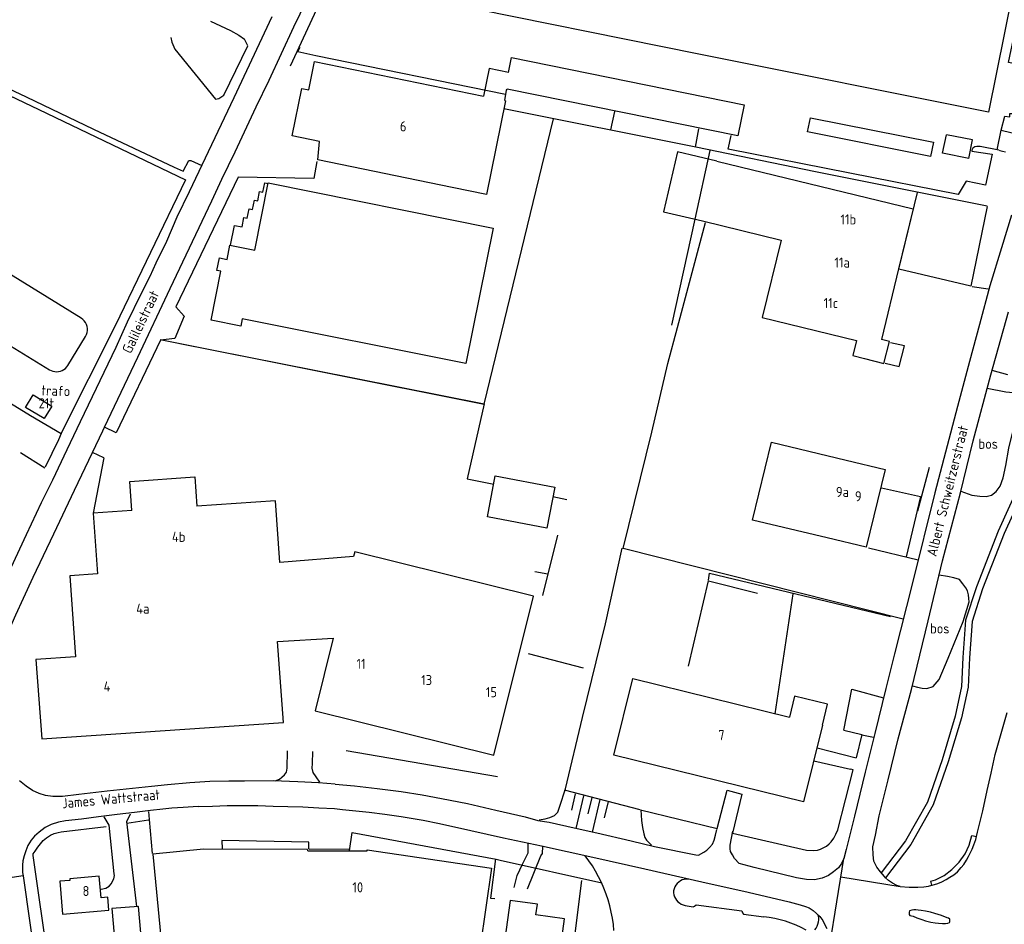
# Model space of a CAD drawing. Header units: metres. Extents: x 233829 to 239427, y 444283 to 448222.
# Tile 114 of 171: x 237214 to 237457, y 445585 to 445808. Entities that reach past the tile are written whole.
import ezdxf

# ---------------------------------------------------------------- set-up
doc = ezdxf.new("R2010")
doc.units = ezdxf.units.M
doc.header["$MEASUREMENT"] = 0
for name, color, linetype in [('DAKRAND', 4, 'Continuous'), ('DAKRAND-BYG', 4, 'Continuous'), ('FUNKTIEAAND', 253, 'Continuous'), ('HEG', 253, 'Continuous'), ('HEK', 253, 'Continuous'), ('HOOFDGEBOUW', 4, 'Continuous'), ('HUISNUMMER', 253, 'Continuous'), ('KANTVERH', 253, 'Continuous'), ('MUUR', 253, 'Continuous'), ('OVLIJNOBJ', 253, 'Continuous'), ('RASTER', 253, 'Continuous'), ('STRAATNAAM', 253, 'Continuous'), ('TALUD', 253, 'Continuous')]:
    doc.layers.add(name, color=color, linetype=linetype)
doc.styles.get("Standard").update_dxf_attribs({"font": 'iso.shx'})

# ---------------------------------------------------------------- blocks, each defined once
blk = doc.blocks.new('TA', base_point=(75009.5, 300012))
for p, q in [((75009.5, 300012.5), (75010, 300012.5)), ((75009.5, 300012.25), (75010.5, 300012.25)), ((75009.5, 300012), (75010, 300012)), ((75009.5, 300011.75), (75010.5, 300011.75)), ((75009.5, 300011.5), (75010, 300011.5))]:
    blk.add_line(p, q)

msp = doc.modelspace()

# ---------------------------------------------------------------- linework, layer by layer
at = {"layer": 'DAKRAND'}
for points in [[(237334.52, 445795.38), (237329.68, 445796.33), (237328.27, 445789.49)], [(237333.58, 445788.4), (237334.03, 445790.95), (237334.13, 445791.25)], [(237386.06, 445773.38), (237376.3, 445775.74), (237372.82, 445760.85), (237382.54, 445758.6)], [(237241.3, 445686.96), (237240.77, 445694.12), (237256.86, 445695.28), (237257.36, 445688.04)], [(237412.2, 445633.78), (237413.48, 445639.05), (237405.25, 445641.03), (237404, 445635.8)]]:
    msp.add_lwpolyline(points, dxfattribs=at)
at = {"layer": 'DAKRAND-BYG'}
for points in [[(237409.21, 445784.16), (237439.64, 445778.07), (237438.94, 445774.56), (237408.51, 445780.65), (237409.21, 445784.16)], [(237221.44, 445712.75), (237219.56, 445709.75), (237214.94, 445712.44), (237216.82, 445715.54), (237221.44, 445712.75)], [(237331.21, 445695.49), (237345.94, 445692.69), (237344, 445682.54), (237329.28, 445685.34), (237331.21, 445695.49)], [(237236.87, 445581.89), (237243.49, 445582.45), (237242.95, 445588.97), (237236.33, 445588.41), (237236.87, 445581.89)]]:
    msp.add_lwpolyline(points, dxfattribs=at)
at = {"layer": 'HEG'}
msp.add_line((237251.87, 445801.15), (237261.98, 445788.77), dxfattribs=at)
for points in [[(237260.77, 445808.03), (237265.68, 445805.74), (237267.76, 445804.59), (237269.14, 445803.57)], [(237220.62, 445575.07), (237216.83, 445601.52), (237216.87, 445601.97), (237217.3, 445602.63), (237218.03, 445603.65), (237218.66, 445604.47), (237219.34, 445605.29), (237220.13, 445605.96), (237221.11, 445606.58), (237222.01, 445607), (237223.05, 445607.28), (237223.8, 445607.45), (237234.93, 445608.76)]]:
    msp.add_lwpolyline(points, dxfattribs=at)
at = {"layer": 'HEK'}
for p, q in [((237282.83, 445801.5), (237282.31, 445800.57)), ((237282.31, 445800.57), (237286.78, 445799.55)), ((237286.78, 445799.55), (237333.73, 445790)), ((237359.85, 445781.15), (237360.8, 445785.73)), ((237380.79, 445776.9), (237381.58, 445781.42)), ((237213.7, 445701.3), (237219.72, 445697.53)), ((237435.79, 445686.9), (237438.66, 445697.65)), ((237345.49, 445690.37), (237348.91, 445689.66)), ((237343.01, 445665.89), (237346.68, 445680.84)), ((237340.99, 445671.84), (237344.21, 445671.27)), ((237400.53, 445636.65), (237404.91, 445666.36)), ((237339.37, 445651.57), (237352.97, 445648.04)), ((237285.15, 445603.11), (237295.11, 445603.2)), ((237332.42, 445600.43), (237357.56, 445594.8))]:
    msp.add_line(p, q, dxfattribs=at)
for points in [[(237280.51, 445797.03), (237287.51, 445812.07), (237290.24, 445817.54), (237303.96, 445846.81), (237310.44, 445860.44), (237335.35, 445855.43), (237383.8, 445845.82), (237461.94, 445829.86), (237495.65, 445822.96), (237511.59, 445860.24), (237511.04, 445862.08), (237510.11, 445863.21), (237508.59, 445864.08), (237509.17, 445867.29), (237512.75, 445868.38), (237515.77, 445869.76), (237533.37, 445910.53)], [(237453, 445762.25), (237410.48, 445770.8), (237380.84, 445776.85), (237333.35, 445786.39)], [(237248.3, 445729.26), (237328.45, 445713.27), (237345.6, 445783.91)], [(237374.88, 445732.84), (237380.67, 445759.07), (237384.42, 445776.03)], [(237287.09, 445773.3), (237286.34, 445769.08), (237267.55, 445769.43), (237252.14, 445737.37), (237254.25, 445735.06), (237251.88, 445729.5), (237248.33, 445729.11), (237237.35, 445706.19)], [(237453, 445762.15), (237448.96, 445742.47), (237431.14, 445746.71), (237435.69, 445765.64)], [(237164.09, 445742.47), (237187.78, 445727.82), (237202.57, 445718.76), (237216.18, 445710.47), (237223.8, 445706.04), (237223.09, 445704.42), (237219.79, 445697.69)], [(237253.15, 445728.3), (237286.5, 445721.68), (237328.46, 445713.34), (237324.26, 445694.79), (237330.82, 445693.43)], [(237383.95, 445669.71), (237384.26, 445671.42), (237429.03, 445660.73)], [(237379, 445648.41), (237384.01, 445669.52), (237396.14, 445666.5)], [(237295.13, 445602.68), (237295.76, 445607.22), (237331.42, 445600.66), (237332.42, 445600.43)], [(237331.27, 445600.7), (237330, 445591.01), (237331.1, 445590.94)]]:
    msp.add_lwpolyline(points, dxfattribs=at)
at = {"layer": 'HOOFDGEBOUW'}
for p, q in [((237441.94, 445775.37), (237442.86, 445779.96)), ((237449.35, 445778.66), (237442.86, 445779.96)), ((237448.43, 445774.07), (237449.35, 445778.66)), ((237448.43, 445774.07), (237441.94, 445775.37)), ((237228.72, 445734.56), (237183.42, 445762.42)), ((237382.54, 445758.6), (237401.98, 445753.85)), ((237401.98, 445753.85), (237397.3, 445734.7)), ((237175.56, 445749.64), (237220.86, 445721.79)), ((237397.3, 445734.7), (237420.62, 445729.01)), ((237225.41, 445722.86), (237229.81, 445730.03)), ((237420.62, 445729.01), (237419.71, 445725.28)), ((237419.71, 445725.28), (237422.57, 445724.56)), ((237284.81, 445602.69), (237284.77, 445603.01)), ((237284.81, 445602.69), (237295.13, 445602.68)), ((237295.13, 445602.68), (237299.48, 445602.68)), ((237330.32, 445598.42), (237326.76, 445574.38)), ((237225.93, 445595.41), (237223.47, 445595.18)), ((237223.47, 445595.18), (237224.08, 445587.01)), ((237224.08, 445587.01), (237235.57, 445588.02))]:
    msp.add_line(p, q, dxfattribs=at)
for points in [[(237381.58, 445799.92), (237317.79, 445812.75), (237325.75, 445852.31), (237389.5, 445839.29)], [(237461.25, 445824.86), (237453.33, 445785.49), (237381.58, 445799.92)], [(237283.34, 445791.37), (237285.03, 445791.03), (237286.46, 445798.04), (237328.27, 445789.49)], [(237334.52, 445795.38), (237335.26, 445799.02), (237392.81, 445787.35), (237391.25, 445779.66), (237334.13, 445791.25)], [(237320.55, 445766.89), (237287.29, 445773.77), (237287.73, 445778.3), (237280.92, 445779.7), (237283.34, 445791.37)], [(237333.58, 445788.4), (237333.75, 445788.36), (237329.01, 445765.16), (237320.55, 445766.89)], [(237386.06, 445773.38), (237434.63, 445761.61), (237431.04, 445746.78), (237426.82, 445729.26)], [(237330.72, 445756.81), (237323.95, 445723.29), (237268.59, 445734.42), (237268.21, 445732.56), (237260.87, 445734.05), (237263.33, 445746.16), (237262.34, 445746.36), (237262.95, 445749.47), (237264.82, 445749.1), (237265.52, 445752.61), (237271.7, 445751.39), (237275.04, 445768.03), (237330.72, 445756.81)], [(237229.81, 445730.03), (237230.04, 445730.5), (237230.19, 445730.99), (237230.27, 445731.5), (237230.26, 445732.01), (237230.18, 445732.52), (237230.02, 445733.01), (237229.79, 445733.47), (237229.49, 445733.89), (237229.13, 445734.25), (237228.72, 445734.56)], [(237422.57, 445724.56), (237427.42, 445723.35), (237428.77, 445728.77), (237426.82, 445729.26)], [(237220.86, 445721.79), (237221.28, 445721.57), (237221.72, 445721.4), (237222.19, 445721.31), (237222.66, 445721.28), (237223.13, 445721.32), (237223.59, 445721.42), (237224.03, 445721.6), (237224.44, 445721.84), (237224.82, 445722.13), (237225.14, 445722.47), (237225.41, 445722.86)], [(237427.72, 445697.12), (237423.01, 445677.83), (237413.32, 445680.15), (237394.86, 445684.58), (237399.57, 445703.87), (237418.05, 445699.44), (237427.72, 445697.12)], [(237241.3, 445686.96), (237231.68, 445686.31), (237232.78, 445671.25), (237225.88, 445670.75), (237227.34, 445650.73), (237217.52, 445650.07), (237218.95, 445630.47), (237278.8, 445634.51), (237277.34, 445654.52), (237291.11, 445655.35), (237286.64, 445637.4), (237330.84, 445626.39), (237340.64, 445665.74), (237296.44, 445676.75), (237296.14, 445675.55), (237277.91, 445674.06), (237276.8, 445689.36), (237257.36, 445688.04)], [(237412.2, 445633.78), (237407.52, 445614.81), (237360.58, 445626.4), (237365.27, 445645.37), (237404, 445635.8)], [(237284.77, 445603.01), (237258.98, 445603.1), (237246.43, 445601.87), (237248.85, 445577.08), (237245.53, 445576.76), (237247.48, 445556.91), (237228.47, 445555.05), (237230.21, 445537.27), (237284.77, 445542.61), (237285.79, 445560.36)], [(237299.48, 445602.68), (237299.53, 445602.97), (237330.32, 445598.42)], [(237235.57, 445588.02), (237235.28, 445591.23), (237233.67, 445591.08), (237233.18, 445596.42), (237225.9, 445595.75), (237225.93, 445595.41)], [(237348.33, 445585.92), (237341.28, 445586.88), (237341.64, 445589.52), (237334.87, 445590.44), (237333.23, 445578.44), (237334.32, 445578.29), (237333.69, 445573.64), (237346.42, 445571.9), (237348.33, 445585.92)]]:
    msp.add_lwpolyline(points, dxfattribs=at)
at = {"layer": 'KANTVERH'}
for p, q in [((237449.26, 445742.38), (237453.18, 445741.77)), ((237458.07, 445720.49), (237454.17, 445721.59)), ((237237.35, 445706.19), (237234.48, 445707.55)), ((237234.37, 445699.96), (237231.51, 445701.33)), ((237234.37, 445699.96), (237231.68, 445686.31)), ((237358.52, 445658.89), (237362.62, 445677.64)), ((237423.62, 445677.67), (237435.88, 445674.72)), ((237421.95, 445631.44), (237424.84, 445630.83)), ((237410.85, 445628.24), (237420.52, 445625.75)), ((237410.03, 445624.95), (237419.12, 445622.93)), ((237240.06, 445609.58), (237245.41, 445610.41)), ((237414, 445579.4), (237417.48, 445600.8)), ((237214.35, 445596.49), (237208.36, 445595.63)), ((237416.74, 445596.24), (237431.4, 445593.91)), ((237428.85, 445597.4), (237428.9, 445597.34)), ((237434.82, 445588.11), (237434.32, 445588.04))]:
    msp.add_line(p, q, dxfattribs=at)
for points in [[(237521.82, 445860.65), (237520.89, 445857.87), (237506.42, 445822.67), (237502.29, 445813.53), (237497.84, 445804.93), (237485.46, 445782.94), (237480.27, 445773.18), (237476.53, 445762.58), (237472.27, 445748.01), (237469.6, 445732.69), (237468.24, 445720.99), (237466.48, 445709.54), (237464.46, 445702.01), (237461.27, 445694.2), (237455.67, 445681.87), (237450.3, 445668.06), (237447.63, 445659.81), (237446.95, 445650.6), (237446.63, 445643.39), (237445.06, 445636.02), (237441.8, 445625.23), (237438.16, 445614.78), (237432.76, 445605.2), (237426.74, 445597.26)], [(237234.48, 445707.55), (237242.72, 445724.92), (237250.78, 445741.89), (237261.03, 445763.56), (237263.55, 445768.93), (237266.84, 445775.72), (237272.04, 445786.81), (237275.23, 445793.45), (237281.38, 445806.66), (237284.53, 445813.05), (237287.87, 445820.04)], [(237507.2, 445820.01), (237503.73, 445812.84), (237499.25, 445804.17), (237486.88, 445782.18), (237481.74, 445772.53), (237478.05, 445762.09), (237473.83, 445747.64), (237471.19, 445732.46), (237469.83, 445720.78), (237468.04, 445709.21), (237465.98, 445701.5), (237462.75, 445693.58), (237457.15, 445681.26), (237451.8, 445667.52), (237449.21, 445659.5), (237448.55, 445650.48), (237448.22, 445643.18), (237446.61, 445635.61), (237443.33, 445624.74), (237439.62, 445614.12), (237434.1, 445604.32), (237427.84, 445596.07)], [(237211.42, 445672.8), (237215.18, 445681), (237218.9, 445688.9), (237221.72, 445694.57), (237225.29, 445702.02), (237228.58, 445708.96), (237237.36, 445727.4), (237240.16, 445733.67), (237243.6, 445740.61), (237245.8, 445744.92), (237247.27, 445748.21), (237249.9, 445753.63), (237252.46, 445759.65), (237255.56, 445765.89), (237266.57, 445789.18), (237276.01, 445809.19)], [(237250.95, 445804.03), (237251.13, 445802.84), (237251.87, 445801.15)], [(237261.98, 445788.77), (237262.83, 445788.9), (237264.01, 445789.77), (237269.97, 445801.93), (237269.14, 445803.57)], [(237455.43, 445776.22), (237456.45, 445781.11), (237457.36, 445784.58), (237458.57, 445784.41), (237458.6, 445785.22), (237459.55, 445785.19), (237460, 445787.65), (237461, 445787.48), (237461.28, 445788.43), (237462.79, 445788.22), (237464.24, 445796.62), (237458.25, 445797.83), (237459.51, 445803.66), (237472.05, 445801.25)], [(237194.23, 445799.17), (237215.09, 445789.35), (237231.76, 445781.34), (237251.71, 445771.95), (237253.99, 445770.96), (237255.38, 445773.59), (237255.83, 445773.6), (237258.6, 445772.3)], [(237456.45, 445781.11), (237458.81, 445780.46), (237460.56, 445780.21)], [(237455.86, 445776.14), (237451.23, 445777.03), (237450.43, 445777.06), (237449.89, 445776.95), (237449.44, 445776.58), (237449.15, 445776.13), (237449.16, 445775.88), (237454.23, 445775.15), (237452.57, 445767.49), (237447.73, 445768.48), (237445.76, 445765.13), (237418.95, 445770.4), (237388.86, 445776.39), (237389.58, 445779.76)], [(237455.96, 445776.09), (237456.12, 445776.04), (237456.77, 445775.91), (237457.48, 445775.72)], [(237265.66, 445752.58), (237266.68, 445757.51), (237268.53, 445757.13), (237268.99, 445759.44), (237269.83, 445759.29), (237270.29, 445761.6), (237271.11, 445761.43), (237271.59, 445763.76), (237272.41, 445763.59), (237272.89, 445765.9), (237273.71, 445765.74), (237274.19, 445768.05), (237275.01, 445767.88)], [(237458.95, 445760.04), (237456.54, 445751.97), (237453.66, 445742.58), (237451.09, 445732.96), (237448.55, 445723.84), (237445.66, 445712.7), (237442.63, 445701.41), (237439.97, 445691.28), (237434.49, 445669.07), (237430, 445651.43), (237427.9, 445642.92), (237425.17, 445631.74), (237422.74, 445622.22), (237420.14, 445611.29), (237418.09, 445603.03), (237417.49, 445600.81), (237416.92, 445599.6), (237416.14, 445598.53), (237414.97, 445597.55), (237413.69, 445596.61)], [(237432.2, 445660.07), (237362.88, 445677.57), (237369.95, 445706.33), (237373.95, 445723.35), (237376.29, 445732.27), (237383.23, 445758.22)], [(237427.84, 445596.07), (237427.56, 445596.35), (237426.53, 445597.52), (237425.66, 445598.65), (237424.92, 445600.14), (237424.73, 445601.69), (237424.68, 445603.69), (237425.32, 445606.56), (237426.25, 445611.34), (237428.49, 445620.25), (237430.91, 445630.43), (237434.22, 445642.67), (237438.32, 445659.6), (237441.92, 445674.45), (237446.38, 445691.34), (237449.47, 445704.18), (237453.89, 445720.56), (237458.22, 445736.08)], [(237427.68, 445723.39), (237431.21, 445722.62), (237432.54, 445727.71), (237429.06, 445728.48)], [(237231.51, 445701.33), (237234.05, 445706.64), (237234.48, 445707.55)], [(237209.18, 445651.36), (237209.91, 445654.33), (237211.08, 445657.77), (237212.55, 445661.11), (237214.46, 445665.21), (237216.88, 445670.47), (237221.94, 445681.16), (237227.04, 445692), (237231.51, 445701.33)], [(237426.82, 445692.57), (237436.43, 445690.4), (237432.88, 445675.44)], [(237342.1, 445610.38), (237343.6, 445610.61), (237344.74, 445610.99), (237345.88, 445611.42), (237346.71, 445612.29), (237347.18, 445613.75), (237348.58, 445618.09), (237352.82, 445635.72), (237358.52, 445658.89)], [(237417.45, 445632.58), (237419.5, 445642.72), (237427.34, 445640.62)], [(237431.4, 445593.91), (237433.63, 445593.74), (237435.79, 445593.74), (237437.29, 445593.82), (237438.43, 445594), (237439.25, 445594.19), (237439.38, 445594.22), (237440.73, 445594.61), (237441.72, 445595.03), (237442.85, 445595.61), (237443.69, 445596.18), (237444.68, 445596.81), (237445.61, 445597.53), (237446.54, 445598.55), (237447.22, 445599.32), (237447.85, 445600.39), (237448.33, 445601.3), (237448.76, 445602.11), (237449.29, 445603.13), (237449.66, 445604.19), (237450.13, 445605.5), (237450.32, 445606.25), (237450.59, 445607.31), (237451.91, 445612.65), (237452.99, 445617.64), (237453.94, 445621.96), (237454.98, 445626.55), (237456.09, 445630.58), (237457.94, 445636.93)], [(237276.77, 445620.08), (237277.82, 445620.45), (237278.41, 445620.92), (237279.04, 445621.53), (237279.53, 445622.15), (237279.7, 445623.2), (237279.75, 445627.46)], [(237287.8, 445619.74), (237286.86, 445621.07), (237286.14, 445622.1), (237285.91, 445623.15), (237285.94, 445624.3), (237286.07, 445627.31)], [(237291.57, 445619.18), (237287.5, 445619.58), (237282.34, 445619.81), (237276.27, 445620.07), (237269.11, 445619.99), (237265.26, 445619.95), (237260.55, 445619.89), (237255.61, 445619.57), (237250.11, 445619.09), (237246.11, 445618.64), (237235.12, 445617.48), (237228.13, 445616.66), (237224.09, 445616.16), (237223.19, 445616.14), (237221.74, 445616.16), (237219.93, 445616.41), (237218.36, 445616.93), (237216.69, 445617.64), (237215.12, 445618.7), (237213.48, 445620.07)], [(237291.57, 445619.18), (237296.38, 445618.79), (237302.01, 445618.18), (237307.93, 445617.42), (237313.11, 445616.54), (237317.89, 445615.65), (237324.33, 445614.41), (237331.33, 445612.77), (237338.63, 445611.14), (237341.76, 445610.22), (237344.57, 445609.83), (237350.71, 445608.38), (237356.35, 445607.16), (237364.81, 445605.16), (237370.6, 445603.75), (237380.86, 445601.74), (237381.52, 445601.65), (237382.8, 445602.39), (237383.59, 445602.85), (237384.23, 445603.57), (237384.96, 445604.39), (237385.39, 445605.35), (237385.71, 445606.56), (237386.08, 445607.97)], [(237257.7, 445613.66), (237254, 445613.42), (237251.15, 445613.26), (237248.95, 445613), (237245.85, 445612.73), (237241.96, 445612.23), (237237.67, 445611.68), (237232.97, 445611.12), (237228.83, 445610.57), (237224.88, 445610.12), (237223.14, 445609.83), (237221.3, 445609.24), (237219.77, 445608.45), (237218.29, 445607.36), (237217.21, 445606.34), (237216.34, 445605.36), (237215.52, 445604.04), (237215.05, 445602.73), (237214.58, 445601.47), (237214.31, 445600.21), (237214.18, 445599.15), (237214.21, 445597.95), (237214.22, 445597.35), (237214.35, 445596.49)], [(237257.7, 445613.66), (237261.25, 445613.8), (237264.85, 445613.93), (237269.11, 445613.94), (237272.46, 445613.92), (237276.22, 445613.81), (237279.88, 445613.69), (237283.59, 445613.58), (237287.55, 445613.38), (237291.46, 445613.17), (237293.42, 445612.97), (237296.73, 445612.64), (237300.04, 445612.27), (237303.86, 445611.81), (237307.93, 445611.21), (237313.36, 445610.34), (237317.39, 445609.48), (237325.14, 445607.77), (237333.29, 445605.96)], [(237367.23, 445612.83), (237367.39, 445610.23), (237367.64, 445608.53), (237367.97, 445606.89), (237368.2, 445605.99), (237368.61, 445605.35), (237369.89, 445604.13)], [(237233.65, 445593.21), (237234.8, 445593.44), (237235.69, 445594.01), (237236.22, 445594.62), (237236.51, 445595.23), (237236.8, 445595.79), (237236.93, 445596.59), (237236.92, 445597.04), (237235.63, 445609.08), (237234.38, 445611.1)], [(237242.5, 445588.93), (237240.01, 445609.99), (237240.97, 445611.91)], [(237245.41, 445612.47), (237245.51, 445610.47), (237246.31, 445602.03)], [(237333.29, 445605.96), (237342.66, 445603.93), (237355.34, 445601.13), (237368.23, 445598.28), (237382.38, 445595.06), (237393.8, 445592.48), (237403.93, 445590.12), (237406.7, 445589.39), (237408.01, 445588.97), (237408.92, 445588.59), (237409.89, 445587.96), (237410.76, 445587.23), (237411.52, 445586.45), (237412.25, 445585.46), (237412.67, 445584.57), (237413.25, 445583.48)], [(237413.69, 445596.61), (237412.1, 445595.97), (237410.26, 445595.53), (237408.25, 445595.58), (237405.74, 445596.02), (237395.26, 445598.58), (237391.58, 445599.54), (237390.45, 445600.82), (237389.93, 445601.76), (237389.46, 445602.54), (237389.34, 445603.24), (237389.37, 445604.15), (237390.04, 445607.57)], [(237439.25, 445594.19), (237439.05, 445595.24), (237440.17, 445595.56), (237442.35, 445596.59), (237444.25, 445598.09), (237446.02, 445599.89), (237447.52, 445601.96), (237448.49, 445604.14), (237449.13, 445606.47), (237450.32, 445606.25)], [(237285.09, 445603.15), (237285.05, 445604.85), (237263.51, 445605.24), (237263.61, 445603.19)], [(237335.89, 445593.65), (237336.62, 445596.62), (237337.96, 445599.41), (237339.39, 445602.2), (237339.34, 445604.55)], [(237339.21, 445593.33), (237342.52, 445601.47), (237342.9, 445602.08), (237343.01, 445603.79)], [(237360.6, 445582.98), (237360.44, 445584.52), (237360.22, 445586.05), (237359.92, 445587.57), (237359.57, 445589.08), (237359.14, 445590.57), (237358.65, 445592.03), (237358.1, 445593.48), (237357.48, 445594.9), (237356.8, 445596.29), (237356.06, 445597.65), (237355.26, 445598.98), (237354.4, 445600.27), (237353.49, 445601.51)], [(237214.35, 445596.49), (237217.77, 445572.65), (237219.66, 445558.37), (237221.45, 445544.34), (237223.74, 445527.98), (237226, 445510.96), (237228.27, 445493.73), (237232.84, 445461.5), (237235.67, 445441.78)], [(237379.01, 445595.73), (237378.5, 445595.72), (237378, 445595.65), (237377.51, 445595.5), (237377.05, 445595.28), (237376.63, 445594.99), (237376.26, 445594.65), (237375.93, 445594.25), (237375.68, 445593.81), (237375.48, 445593.34), (237375.36, 445592.84), (237375.32, 445592.33)], [(237431.4, 445593.91), (237430.62, 445594.17), (237429.51, 445594.69), (237428.54, 445595.37), (237427.84, 445596.07)], [(237375.32, 445592.33), (237375.42, 445591.84), (237375.58, 445591.36), (237375.8, 445590.92), (237376.09, 445590.5), (237376.43, 445590.13), (237376.82, 445589.82), (237377.25, 445589.55), (237377.71, 445589.35), (237378.2, 445589.22)], [(237378.2, 445589.22), (237380.19, 445588.84), (237380.53, 445589.03), (237380.91, 445589.38), (237392.23, 445587.84), (237392.42, 445587.37), (237392.67, 445587.04), (237397.65, 445586.37)], [(237408.18, 445583.11), (237406.95, 445583.75), (237405.69, 445584.33), (237404.4, 445584.84), (237403.08, 445585.28), (237401.75, 445585.66), (237400.39, 445585.96), (237399.02, 445586.2), (237397.65, 445586.37)], [(237410.27, 445583.13), (237410.61, 445583.57), (237410.89, 445584.05), (237411.09, 445584.57), (237411.23, 445585.11), (237411.28, 445585.67), (237411.26, 445586.23), (237411.17, 445586.78)], [(237434.32, 445588.04), (237433.77, 445587.88), (237433.63, 445587.53), (237433.64, 445587.23), (237433.65, 445586.98), (237433.85, 445586.73), (237434.26, 445586.64), (237434.66, 445586.55), (237435.57, 445586.17), (237436.83, 445585.75), (237437.74, 445585.42), (237439, 445585.1), (237440.11, 445584.93), (237440.91, 445584.8), (237441.91, 445584.72), (237442.66, 445584.74), (237443.26, 445584.8), (237443.61, 445585.01), (237443.7, 445585.16), (237443.75, 445585.32), (237443.74, 445585.57), (237443.69, 445585.82), (237443.38, 445586.01), (237443.08, 445586.15), (237441.67, 445586.72), (237440.05, 445587.23), (237438.94, 445587.51), (237437.73, 445587.78), (237436.63, 445587.95), (237435.88, 445588.03), (237435.31, 445588.09), (237434.82, 445588.11)]]:
    msp.add_lwpolyline(points, dxfattribs=at)
at = {"layer": 'MUUR'}
for points in [[(237417.45, 445632.58), (237421.97, 445631.52), (237420.52, 445625.75)], [(237367.13, 445612.83), (237386.17, 445608.23), (237388.6, 445617.7), (237392.28, 445616.78), (237389.92, 445607.05), (237408.28, 445602.85), (237409.93, 445602.78), (237410.98, 445602.91), (237411.73, 445603.13), (237412.37, 445603.49), (237413.16, 445603.91), (237413.85, 445604.48), (237414.34, 445604.94), (237415.02, 445605.86), (237415.49, 445606.87), (237415.97, 445607.89), (237419.77, 445622.8), (237419.17, 445622.89)]]:
    msp.add_lwpolyline(points, dxfattribs=at)
at = {"layer": 'OVLIJNOBJ'}
for p, q in [((237348.24, 445617.78), (237366.98, 445612.97)), ((237346.89, 445550.3), (237352.63, 445595.4))]:
    msp.add_line(p, q, dxfattribs=at)
for points in [[(237446.46, 445691.74), (237449.19, 445690.75), (237451.15, 445690.5), (237452.7, 445690.43), (237454, 445690.77), (237455.23, 445691.65), (237456.15, 445692.97), (237456.9, 445694.99), (237457.58, 445698.06), (237458.33, 445702.34), (237459.28, 445706.42), (237461.37, 445713.43), (237461.36, 445713.98), (237461.13, 445714.97), (237460.46, 445715.66), (237459.4, 445716.03), (237457.55, 445716.24), (237452.96, 445717.12)], [(237434.45, 445643.58), (237435.76, 445643.26), (237436.86, 445642.99), (237438.07, 445642.87), (237439.61, 445643.4), (237441.12, 445645.14), (237443.35, 445650.4), (237447.04, 445659.5), (237448.47, 445664.35), (237448.45, 445665.15), (237448.38, 445666.05), (237448.11, 445667.04), (237447.69, 445667.83), (237446.91, 445668.82), (237446.09, 445669.85), (237444.73, 445670.27), (237443.17, 445670.58), (237441.07, 445670.92)]]:
    msp.add_lwpolyline(points, dxfattribs=at)
at = {"layer": 'RASTER'}
msp.add_line((237294.29, 445627.55), (237331.73, 445621.14), dxfattribs=at)
msp.add_lwpolyline([(237193.65, 445798.06), (237205.41, 445792.33), (237218.22, 445786.18), (237254.54, 445768.82), (237237.18, 445732.8), (237223.8, 445706.09)], dxfattribs=at)

# ---------------------------------------------------------------- block references
at = {"layer": 'TALUD', "xscale": 8.32, "yscale": 8.32, "rotation": 257.0013}
msp.add_blockref('TA', (237355.08, 445615.89), dxfattribs=at)

# ---------------------------------------------------------------- texts
at = {"layer": 'FUNKTIEAAND'}
msp.add_text('trafo', height=2.5, rotation=358.2799, dxfattribs=at).set_placement((237218.86, 445715.43))
for p in [(237450.82, 445702.2), (237438.83, 445656.5)]:
    msp.add_text('bos', height=2.5, dxfattribs=at).set_placement(p)
at = {"layer": 'HUISNUMMER'}
for s, p in [('6', (237307.62, 445780.78)), ('11b', (237416.65, 445757.73)), ('11a', (237415.15, 445747.07)), ('11c', (237412.49, 445737.03)), ('21t', (237218.2, 445712.24)), ('9a', (237415.52, 445690.3)), ('9', (237420.23, 445689.22)), ('4b', (237251.19, 445679.18)), ('4a', (237242.34, 445661.4)), ('11', (237296.88, 445647.74)), ('4', (237234.28, 445642.18)), ('13', (237312.88, 445643.74)), ('15', (237328.88, 445640.74)), ('7', (237386.39, 445630.09)), ('8', (237229.06, 445591.53)), ('10', (237295.85, 445592.43))]:
    msp.add_text(s, height=2.5, dxfattribs=at).set_placement(p)
at = {"layer": 'STRAATNAAM'}
for s, rotation, p in [('Galileistraat', 64.7165, (237241.01, 445725.58)), ('Albert Schweitzerstraat', 76.1585, (237440.36, 445675.39)), ('James Wattstraat', 5.2256, (237224.1, 445613.21))]:
    msp.add_text(s, height=2.5, rotation=rotation, dxfattribs=at).set_placement(p)

doc.saveas('drawing.dxf')
